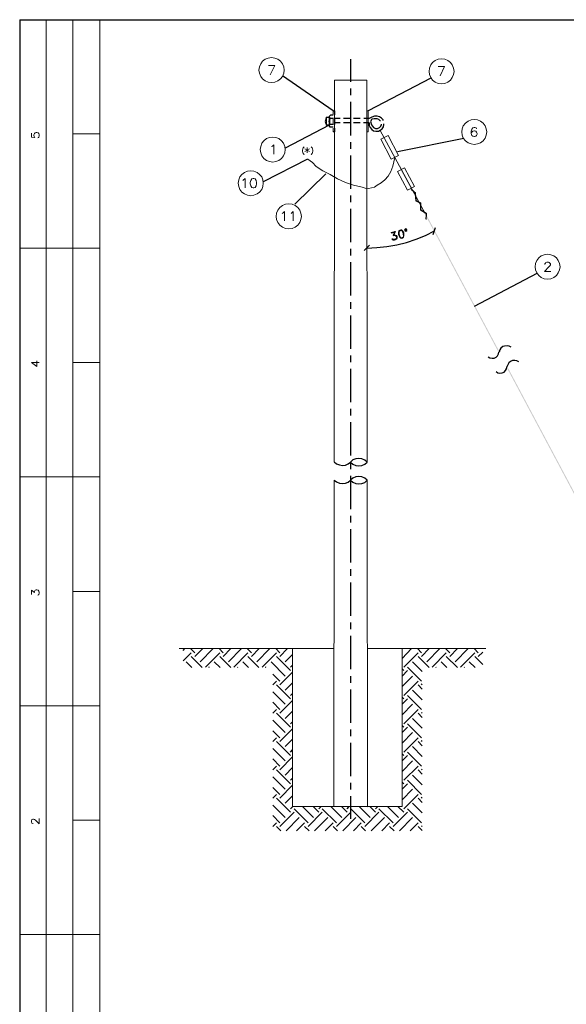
# Model space of a CAD drawing. Header units: millimetres. Extents: x 8 to 202, y 3 to 294.
# Tile 11 of 12: x 8 to 115, y 100 to 294. Entities that reach past the tile are written whole.
import ezdxf

# ---------------------------------------------------------------- set-up
doc = ezdxf.new("R2010")
doc.units = ezdxf.units.MM
doc.layers.add('DGE_CONTORNOS', color=7, linetype='Continuous', lineweight=0)
doc.layers.add('DGE_RELLENO', color=7, linetype='Continuous', lineweight=0)

msp = doc.modelspace()

# ---------------------------------------------------------------- hatches: boundary and pattern name
at = {"layer": 'DGE_RELLENO', "true_color": 0x000000}
for points in [[(82.55, 265.289), (82.3807, 265.2044), (92.6253, 246.4083)], [(82.3807, 265.2044), (92.6253, 246.4083), (92.456, 246.3237)], [(82.8887, 264.4847), (84.836, 260.8017), (82.677, 264.4)], [(84.836, 260.8017), (82.677, 264.4), (84.6667, 260.717)], [(84.836, 260.6747), (84.6667, 260.463), (85.6827, 259.955)], [(84.6667, 260.463), (85.6827, 259.955), (85.4287, 259.828)], [(85.6827, 259.955), (85.4287, 259.828), (85.852, 258.3887)], [(85.4287, 259.828), (85.852, 258.3887), (85.598, 258.2194)], [(85.852, 258.3887), (85.598, 258.2194), (86.741, 257.9653)], [(85.598, 258.2194), (86.741, 257.9653), (86.487, 257.796)], [(86.741, 257.9653), (86.487, 257.796), (86.741, 256.6107)], [(86.487, 257.796), (86.741, 256.6107), (86.487, 256.4413)], [(86.741, 256.6107), (86.487, 256.4413), (87.884, 255.891)], [(86.487, 256.4413), (87.884, 255.891), (87.63, 255.7217)], [(87.63, 255.7217), (87.7993, 254.621), (87.5453, 254.6634)], [(87.884, 255.891), (87.63, 255.7217), (87.7993, 254.621)], [(92.6253, 246.4083), (92.456, 246.3237), (102.108, 228.6284)], [(92.456, 246.3237), (102.108, 228.6284), (101.9387, 228.5437)], [(103.632, 225.7497), (103.4627, 225.665), (128.27, 179.4794)], [(103.4627, 225.665), (128.27, 179.4794), (128.1007, 179.3947)]]:
    msp.add_hatch(color=7, dxfattribs=at).paths.add_polyline_path(points, flags=0)

# ---------------------------------------------------------------- linework, layer by layer
at = {"layer": 'DGE_CONTORNOS', "lineweight": 25}
for points in [[(7.874, 293.9063), (7.874, 3.2456)], [(7.874, 293.9063), (201.9723, 293.9063)], [(80.8143, 252.081), (81.6187, 252.2927), (81.28, 251.4884)], [(80.8143, 252.081), (80.8143, 251.9964), (81.5763, 252.1657)], [(81.2377, 251.573), (81.407, 251.6153), (81.6187, 251.573), (81.8303, 251.4884), (81.9573, 251.2767), (81.9573, 250.9804), (81.8303, 250.7687), (81.6187, 250.6417), (81.407, 250.5993), (81.153, 250.5993), (81.0683, 250.684), (80.9837, 250.811), (81.026, 250.811)], [(81.534, 252.2503), (81.1953, 251.4884)], [(82.55, 252.5044), (82.3383, 252.3774), (82.2537, 252.1233), (82.296, 251.7424), (82.3383, 251.5307), (82.5077, 251.192), (82.7193, 251.0227), (82.931, 250.9804), (83.1003, 251.0227), (83.2697, 251.1497), (83.3543, 251.4037), (83.3543, 251.7847), (83.312, 251.9964), (83.1427, 252.335), (82.931, 252.5467), (82.7193, 252.5467), (82.55, 252.5044)], [(82.423, 252.4197), (82.3383, 252.1657), (82.3383, 251.7847), (82.423, 251.5307), (82.5923, 251.192), (82.7617, 251.0227)], [(82.9733, 252.462), (82.7193, 252.462), (82.5923, 252.4197), (82.3807, 252.2927)], [(83.2273, 251.1497), (83.312, 251.4037), (83.2697, 251.7847), (83.2273, 251.9964), (83.058, 252.335), (82.8463, 252.5044)], [(83.9047, 252.6313), (83.82, 252.7583), (83.6507, 252.8007), (83.5237, 252.6737), (83.4813, 252.5044), (83.566, 252.3774), (83.7353, 252.335), (83.9047, 252.462), (83.9047, 252.6313)], [(83.8623, 252.589), (83.7777, 252.716), (83.6507, 252.716), (83.566, 252.6313), (83.566, 252.5467), (83.6083, 252.4197), (83.7353, 252.4197), (83.82, 252.5044), (83.8623, 252.589)], [(81.915, 251.1073), (81.8303, 250.8534), (81.6187, 250.7264), (81.407, 250.684), (81.153, 250.684), (81.026, 250.811)], [(81.3223, 250.6417), (81.0683, 250.7687)], [(81.1953, 251.4884), (81.407, 251.5307), (81.661, 251.5307), (81.8303, 251.319)], [(81.4917, 251.5307), (81.7457, 251.446), (81.8727, 251.2767), (81.8727, 250.938), (81.7033, 250.7687)], [(82.677, 251.065), (82.931, 251.065), (83.058, 251.1073), (83.2697, 251.2344)]]:
    msp.add_lwpolyline(points, dxfattribs=at)
at = {"layer": 'DGE_CONTORNOS', "lineweight": 5}
for points in [[(13.081, 293.9063), (13.081, 22.6343)], [(18.3303, 293.9063), (18.3303, 22.6343)], [(23.5797, 293.9063), (23.5797, 22.6343)], [(59.817, 284.0003), (59.7323, 284.6354), (59.4783, 285.228), (59.0973, 285.736), (58.547, 286.117), (57.9543, 286.371), (57.3193, 286.4557), (56.6843, 286.371), (56.0917, 286.117), (55.5837, 285.736), (55.2027, 285.228), (54.9487, 284.6354), (54.864, 284.0003), (54.9487, 283.3653), (55.2027, 282.7727), (55.5837, 282.2647), (56.0917, 281.8837), (56.6843, 281.6297), (57.3193, 281.545), (57.9543, 281.6297), (58.547, 281.8837), (59.0973, 282.2647), (59.4783, 282.7727), (59.7323, 283.3653), (59.817, 284.0003)], [(93.1757, 283.7464), (93.091, 284.3813), (92.837, 285.0163), (92.456, 285.5243), (91.948, 285.9054), (91.3553, 286.1594), (90.7203, 286.244), (90.0853, 286.1594), (89.4927, 285.9054), (88.9847, 285.5243), (88.6037, 285.0163), (88.3497, 284.3813), (88.265, 283.7464), (88.3497, 283.1114), (88.6037, 282.5187), (88.9847, 282.0107), (89.4927, 281.6297), (90.0853, 281.3757), (90.7203, 281.291), (91.3553, 281.3757), (91.948, 281.6297), (92.456, 282.0107), (92.837, 282.5187), (93.091, 283.1114), (93.1757, 283.7464)], [(69.723, 282.053), (69.6383, 206.996)], [(72.8557, 282.053), (76.0307, 282.053), (69.723, 282.053)], [(76.0307, 282.053), (76.1153, 206.9537)], [(69.4267, 275.2797), (69.4267, 275.9993)], [(76.2847, 275.9993), (76.2847, 271.893), (76.0307, 271.893)], [(76.2847, 275.9993), (76.0307, 275.9993), (76.0307, 273.925)], [(69.4267, 273.925), (69.4267, 274.6447)], [(69.4267, 273.925), (69.4267, 273.2477)], [(76.0307, 273.925), (76.0307, 271.893)], [(99.6103, 271.8507), (99.5257, 272.4857), (99.2717, 273.0784), (98.8907, 273.5864), (98.3827, 273.9674), (97.79, 274.2214), (97.155, 274.306), (96.52, 274.2214), (95.9273, 273.9674), (95.4193, 273.5864), (94.996, 273.0784), (94.7843, 272.4857), (94.6997, 271.8507), (94.7843, 271.2157), (94.996, 270.623), (95.4193, 270.115), (95.9273, 269.6917), (96.52, 269.48), (97.155, 269.3954), (97.79, 269.48), (98.3827, 269.6917), (98.8907, 270.115), (99.2717, 270.623), (99.5257, 271.2157), (99.6103, 271.8507)], [(23.5797, 271.4697), (18.3303, 271.4697)], [(69.4267, 272.5704), (69.4267, 271.893)], [(78.6553, 272.147), (87.503, 255.8063)], [(78.7823, 270.4537), (80.2217, 271.1733), (82.296, 267.2364), (80.8567, 266.4743), (78.7823, 270.4537)], [(60.0287, 268.3794), (59.944, 269.0144), (59.69, 269.607), (59.309, 270.115), (58.801, 270.5384), (58.2083, 270.75), (57.5733, 270.8347), (56.9383, 270.75), (56.3457, 270.5384), (55.8377, 270.115), (55.4567, 269.607), (55.2027, 269.0144), (55.118, 268.3794), (55.2027, 267.7444), (55.4567, 267.1517), (55.8377, 266.6437), (56.3457, 266.2627), (56.9383, 266.0087), (57.5733, 265.924), (58.2083, 266.0087), (58.801, 266.2627), (59.309, 266.6437), (59.69, 267.1517), (59.944, 267.7444), (60.0287, 268.3794)], [(66.1247, 265.035), (65.3627, 265.8394), (64.4737, 266.4743)], [(80.2217, 263.13), (80.772, 264.0614), (81.153, 265.1197)], [(81.534, 266.813), (81.153, 265.1197)], [(55.7107, 261.7753), (55.626, 262.4104), (55.4143, 263.003), (54.991, 263.511), (54.483, 263.892), (53.8903, 264.146), (53.2553, 264.2307), (52.6203, 264.146), (52.0277, 263.892), (51.5197, 263.511), (51.1387, 263.003), (50.8847, 262.4104), (50.8, 261.7753), (50.8847, 261.1403), (51.1387, 260.5477), (51.5197, 260.0397), (52.0277, 259.6587), (52.6203, 259.4047), (53.2553, 259.32), (53.8903, 259.4047), (54.483, 259.6587), (54.991, 260.0397), (55.4143, 260.5477), (55.626, 261.1403), (55.7107, 261.7753)], [(66.1247, 265.035), (67.437, 264.2307), (68.834, 263.511)], [(68.834, 263.511), (70.2733, 262.622), (71.8397, 261.9024), (73.4483, 261.352), (75.1417, 261.0134)], [(83.4813, 264.8233), (82.0843, 264.0614)], [(82.0843, 264.0614), (84.0317, 260.3784), (85.4287, 261.1403)], [(83.4813, 264.8233), (85.4287, 261.1403)], [(75.1417, 261.0134), (75.7343, 260.8017), (76.3693, 260.7594), (76.962, 260.844), (77.5547, 261.0134), (78.105, 261.352)], [(78.105, 261.352), (78.867, 261.8177), (79.5867, 262.4104), (80.2217, 263.13)], [(63.2037, 255.256), (63.119, 255.891), (62.865, 256.4837), (62.484, 256.9917), (61.976, 257.415), (61.3833, 257.6267), (60.7483, 257.7114), (60.071, 257.6267), (59.4783, 257.415), (58.9703, 256.9917), (58.5893, 256.4837), (58.3353, 255.891), (58.2507, 255.256), (58.3353, 254.621), (58.5893, 254.0284), (58.9703, 253.5204), (59.4783, 253.1394), (60.071, 252.8854), (60.7483, 252.8007), (61.3833, 252.8854), (61.976, 253.1394), (62.484, 253.5204), (62.865, 254.0284), (63.119, 254.621), (63.2037, 255.256)], [(7.874, 248.9907), (23.5797, 248.9907)], [(114.0037, 245.35), (113.919, 245.985), (113.665, 246.5777), (113.284, 247.0857), (112.776, 247.4667), (112.1833, 247.7207), (111.5483, 247.8054), (110.9133, 247.7207), (110.3207, 247.4667), (109.8127, 247.0857), (109.4317, 246.5777), (109.1777, 245.985), (109.093, 245.35), (109.1777, 244.715), (109.4317, 244.1224), (109.8127, 243.6144), (110.3207, 243.2333), (110.9133, 242.9794), (111.5483, 242.8947), (112.1833, 242.9794), (112.776, 243.2333), (113.284, 243.6144), (113.665, 244.1224), (113.919, 244.715), (114.0037, 245.35)], [(23.5797, 226.5117), (18.3303, 226.5117)], [(7.874, 204.0327), (23.5797, 204.0327)], [(76.1577, 139.2204), (69.5537, 139.2627), (69.6383, 203.3977)], [(76.1153, 203.3977), (76.1577, 139.2204)], [(23.5797, 181.5537), (18.3303, 181.5537)], [(69.596, 170.293), (39.2007, 170.293)], [(61.468, 170.293), (61.468, 139.2627), (82.9733, 139.2627), (82.9733, 170.3777)], [(99.441, 170.293), (76.1577, 170.293)], [(7.874, 159.0747), (23.5797, 159.0747)], [(23.5797, 136.5957), (18.3303, 136.5957)], [(7.874, 114.1167), (23.5797, 114.1167)]]:
    msp.add_lwpolyline(points, dxfattribs=at)
at = {"layer": 'DGE_CONTORNOS', "lineweight": 13}
for points in [[(57.0653, 283.069), (57.9543, 284.9317), (56.7267, 284.9317)], [(90.4663, 282.8573), (91.313, 284.6777), (90.0853, 284.6777)], [(10.16, 271.5967), (10.16, 270.8347), (10.8373, 270.75), (10.7527, 270.8347), (10.668, 271.0887), (10.668, 271.3003), (10.7527, 271.512), (10.8797, 271.6813), (11.1337, 271.766), (11.2607, 271.766), (11.5147, 271.6813), (11.6417, 271.512), (11.7263, 271.3003), (11.7263, 271.0887), (11.6417, 270.8347), (11.557, 270.75), (11.43, 270.7077)], [(97.6207, 272.4857), (97.536, 272.655), (97.282, 272.7397), (97.1127, 272.7397), (96.8587, 272.655), (96.647, 272.401), (96.5623, 271.9777), (96.5623, 271.512), (96.647, 271.1733), (96.8587, 271.004), (97.1127, 270.9194), (97.1973, 270.9194), (97.4513, 271.004), (97.6207, 271.1733), (97.7053, 271.4274), (97.7053, 271.512), (97.6207, 271.8083), (97.4513, 271.9777), (97.1973, 272.0624), (97.1127, 272.0624), (96.8587, 271.9777), (96.647, 271.8083), (96.5623, 271.512)], [(57.3617, 268.972), (57.531, 269.0567), (57.785, 269.3107), (57.785, 267.4903)], [(63.754, 268.9297), (63.6693, 268.845), (63.5423, 268.718), (63.4577, 268.5063), (63.4153, 268.2524), (63.4153, 268.0407), (63.4577, 267.7867), (63.5423, 267.6174), (63.6693, 267.448), (63.754, 267.3634)], [(63.881, 268.5487), (64.77, 267.9983)], [(64.77, 268.5487), (63.881, 267.9983)], [(64.3043, 268.8027), (64.3043, 267.7444)], [(65.1087, 268.9297), (65.1933, 268.845), (65.3203, 268.718), (65.405, 268.5063), (65.4473, 268.2524), (65.4473, 268.0407), (65.405, 267.7867), (65.3203, 267.6174), (65.1933, 267.448), (65.1087, 267.3634)], [(51.689, 262.3257), (51.8583, 262.4527), (52.1547, 262.7067), (52.1547, 260.844)], [(53.721, 262.7067), (53.467, 262.622), (53.2553, 262.3257), (53.1707, 261.9024), (53.1707, 261.6483), (53.2553, 261.225), (53.467, 260.9287), (53.721, 260.844), (53.8903, 260.844), (54.1443, 260.9287), (54.3137, 261.225), (54.3983, 261.6483), (54.3983, 261.9024), (54.3137, 262.3257), (54.1443, 262.622), (53.8903, 262.7067), (53.721, 262.7067)], [(59.436, 255.8487), (59.6053, 255.9333), (59.8593, 256.1874), (59.8593, 254.367)], [(61.1717, 255.8487), (61.341, 255.9333), (61.595, 256.1874), (61.595, 254.367)], [(111.0403, 245.8157), (111.0403, 245.9004), (111.125, 246.0697), (111.2097, 246.1967), (111.379, 246.2813), (111.7177, 246.2813), (111.887, 246.1967), (111.9717, 246.0697), (112.0987, 245.9004), (112.0987, 245.731), (111.9717, 245.5617), (111.8023, 245.3077), (110.9557, 244.4187), (112.1833, 244.4187)], [(10.16, 226.5117), (11.2183, 225.7497), (11.2183, 226.8504)], [(10.16, 226.5117), (11.7263, 226.5117)], [(10.16, 180.961), (10.16, 181.7653), (10.7527, 181.2997), (10.7527, 181.5537), (10.8373, 181.6807), (10.8797, 181.7653), (11.1337, 181.85), (11.2607, 181.85), (11.5147, 181.7653), (11.6417, 181.596), (11.7263, 181.3844), (11.7263, 181.1727), (11.6417, 180.961), (11.557, 180.8764), (11.43, 180.7917)], [(10.541, 135.9184), (10.4563, 135.9184), (10.287, 136.003), (10.2447, 136.0454), (10.16, 136.2147), (10.16, 136.511), (10.2447, 136.6804), (10.287, 136.7227), (10.4563, 136.8074), (10.5833, 136.8074), (10.7527, 136.7227), (10.9643, 136.5957), (11.7263, 135.8337), (11.7263, 136.892)]]:
    msp.add_lwpolyline(points, dxfattribs=at)
at = {"layer": 'DGE_CONTORNOS', "lineweight": 30}
for points in [[(72.8557, 286.1594), (72.8557, 281.672)], [(69.4267, 275.9993), (59.5207, 282.8573)], [(88.646, 282.434), (76.2847, 275.9993)], [(72.8557, 280.3597), (72.8557, 279.0474)], [(72.8557, 277.735), (72.8557, 271.1733)], [(68.8763, 273.3323), (68.7493, 273.6287), (68.6647, 273.925), (68.7493, 274.2637), (68.8763, 274.5177), (68.707, 274.687), (68.707, 274.941), (68.9187, 275.1104)], [(68.6647, 274.8563), (68.6647, 273.036)], [(69.4267, 275.1104), (68.9187, 275.1104)], [(69.4267, 275.9993), (69.6807, 275.9993)], [(69.6807, 275.9993), (69.6807, 275.2374)], [(78.105, 274.941), (77.5547, 274.941), (77.0043, 274.7717), (76.5387, 274.5177)], [(79.2903, 274.0944), (79.248, 274.2214), (78.9517, 274.56), (78.5707, 274.814), (78.105, 274.941)], [(68.6647, 273.163), (60.0287, 268.6757)], [(68.707, 273.163), (68.1567, 273.163), (68.1567, 274.7294), (67.8603, 273.925), (68.1567, 273.163), (68.1567, 274.7294), (68.6647, 274.7294)], [(68.1567, 274.7294), (68.707, 274.7294)], [(68.707, 273.163), (68.1567, 273.163)], [(69.4267, 274.5177), (68.6647, 274.5177)], [(69.4267, 273.3323), (68.6647, 273.3323)], [(68.707, 274.7294), (68.707, 273.163)], [(68.707, 274.687), (68.7493, 274.687)], [(68.707, 274.5177), (68.707, 274.6447)], [(68.707, 274.2214), (68.707, 274.5177)], [(68.707, 274.5177), (68.8763, 274.5177)], [(68.707, 274.3483), (68.7917, 274.3483)], [(68.707, 274.179), (68.7493, 274.179)], [(68.707, 273.671), (68.7493, 273.671)], [(68.707, 273.3323), (68.707, 273.6287)], [(68.707, 273.5017), (68.7917, 273.5017)], [(68.707, 273.2054), (68.707, 273.3323)], [(68.707, 273.3323), (68.834, 273.3323)], [(68.8763, 272.782), (68.707, 272.9514), (68.707, 273.163), (68.8763, 273.3323)], [(68.7493, 274.5177), (68.7493, 274.6024)], [(68.7493, 274.306), (68.7493, 274.5177)], [(68.7493, 273.3323), (68.7493, 273.544)], [(68.7493, 273.2477), (68.7493, 273.3323)], [(68.7917, 274.5177), (68.7917, 274.56)], [(68.7917, 274.3907), (68.7917, 274.5177)], [(68.7917, 273.3323), (68.7917, 273.4594)], [(68.7917, 273.29), (68.7917, 273.3323)], [(68.834, 274.5177), (68.834, 274.56)], [(68.834, 274.4753), (68.834, 274.5177)], [(68.834, 273.3323), (68.834, 273.3747)], [(68.834, 273.3323), (68.8763, 273.3323)], [(68.8763, 274.5177), (68.9187, 274.5177)], [(69.6807, 274.6024), (69.6807, 273.29)], [(70.8237, 274.5177), (69.723, 274.5177)], [(70.8237, 273.6287), (69.723, 273.6287)], [(72.771, 273.6287), (71.4587, 273.6287)], [(72.8133, 274.5177), (71.501, 274.5177)], [(74.7607, 274.5177), (73.4483, 274.5177)], [(74.7607, 273.6287), (73.4483, 273.6287)], [(76.4963, 273.6287), (75.3957, 273.6287)], [(76.5387, 274.5177), (75.438, 274.5177)], [(76.4963, 273.6287), (76.5387, 273.1207), (76.708, 272.6974), (77.0043, 272.3163)], [(77.0043, 274.3483), (76.7927, 273.8827)], [(76.7927, 273.8827), (76.962, 273.2477), (77.343, 272.6974)], [(78.0627, 274.3907), (77.5123, 274.433), (77.0043, 274.3483)], [(78.74, 274.0097), (78.6977, 274.052), (78.4013, 274.306), (78.0627, 274.3907)], [(78.5283, 272.6974), (78.7823, 272.9514), (78.9093, 273.3323), (78.9093, 273.3747)], [(78.6977, 272.1894), (79.0787, 272.4857), (79.3327, 272.8667), (79.4173, 273.3323), (79.4173, 273.4594)], [(69.4267, 272.782), (68.8763, 272.782)], [(69.6807, 272.6127), (69.6807, 271.893), (69.4267, 271.893)], [(77.0043, 272.3163), (77.3853, 272.0624), (77.851, 271.9777), (78.3167, 272.02), (78.6977, 272.1894)], [(77.343, 272.6974), (77.724, 272.528), (78.1473, 272.528), (78.5283, 272.6974)], [(72.8557, 269.861), (72.8557, 268.5487)], [(95.0807, 270.5384), (82.0843, 267.956)], [(72.8557, 267.2364), (72.8557, 260.6747)], [(64.389, 266.5167), (55.7107, 262.0717)], [(68.0297, 263.5957), (61.8913, 257.669)], [(72.8557, 259.3624), (72.8557, 258.05)], [(72.8557, 256.7377), (72.8557, 250.176)], [(76.073, 249.033), (78.0203, 249.1177), (80.01, 249.3294), (81.9573, 249.668), (83.8623, 250.1337), (85.725, 250.7687), (87.5453, 251.4884), (89.3233, 252.3774)], [(89.1117, 251.6577), (89.535, 253.097)], [(72.8557, 248.8637), (72.8557, 247.5937)], [(76.581, 249.5833), (75.5227, 248.525)], [(72.8557, 246.2813), (72.8557, 239.7197)], [(109.474, 244.0377), (97.155, 237.5607)], [(72.8557, 238.4073), (72.8557, 237.095)], [(72.8557, 235.7827), (72.8557, 229.221)], [(99.9067, 227.6547), (100.2453, 227.443), (100.6687, 227.3583), (101.0497, 227.4007), (101.4307, 227.57), (101.727, 227.824), (101.9387, 228.205), (101.981, 228.586)], [(104.394, 229.5174), (104.013, 229.729), (103.5897, 229.8137), (103.124, 229.7714), (102.743, 229.6444), (102.4043, 229.348), (102.1503, 229.0094), (102.0233, 228.586)], [(72.8557, 227.9087), (72.8557, 226.5964)], [(105.918, 226.6387), (105.537, 226.8504), (105.1137, 226.935), (104.6903, 226.8927), (104.267, 226.7233), (103.9283, 226.4694), (103.7167, 226.0884), (103.5473, 225.7073)], [(72.8557, 225.284), (72.8557, 218.7224)], [(101.473, 224.7337), (101.8117, 224.522), (102.1927, 224.4374), (102.616, 224.4797), (102.997, 224.649), (103.2933, 224.9454), (103.4627, 225.284), (103.5473, 225.7073)], [(72.8557, 217.41), (72.8557, 216.0977)], [(72.8557, 214.7854), (72.8557, 208.2237)], [(72.8557, 206.9537), (73.3213, 206.5727), (73.8717, 206.3187), (74.4643, 206.234), (75.0993, 206.3187), (75.6497, 206.5727), (76.1153, 206.9537), (75.6497, 207.3347), (75.0993, 207.5887), (74.5067, 207.6733), (73.8717, 207.5887), (73.3213, 207.377), (72.8557, 206.9537)], [(69.6383, 206.996), (70.104, 206.615), (70.6543, 206.4034), (71.247, 206.3187), (71.8397, 206.361), (72.39, 206.615), (72.8557, 206.9537)], [(72.8557, 206.9114), (72.8557, 205.599)], [(69.6383, 203.3977), (70.104, 203.059), (70.6543, 202.805), (71.247, 202.7204), (71.8397, 202.805), (72.39, 203.0167), (72.8557, 203.3977)], [(72.8557, 204.2867), (72.8557, 197.725)], [(76.1153, 203.3977), (75.6497, 203.7787), (75.0993, 204.0327), (74.5067, 204.1174), (73.8717, 204.0327), (73.3213, 203.7787), (72.8557, 203.3977), (73.3213, 203.0167), (73.8717, 202.7627), (74.5067, 202.678), (75.0993, 202.7627), (75.6497, 202.9743), (76.1153, 203.3977)], [(72.8557, 196.4127), (72.8557, 195.1004)], [(72.8557, 193.788), (72.8557, 187.2264)], [(72.8557, 185.914), (72.8557, 184.6017)], [(72.8557, 183.2894), (72.8557, 176.7277)], [(72.8557, 175.4154), (72.8557, 174.103)], [(72.8557, 172.7907), (72.8557, 166.229)], [(40.005, 169.9544), (40.3013, 170.293)], [(42.291, 169.4464), (41.4443, 170.293)], [(42.291, 168.769), (43.815, 170.293)], [(43.307, 167.7107), (45.8893, 170.293)], [(47.8367, 169.4464), (47.0323, 170.293)], [(47.8367, 168.769), (49.3607, 170.293)], [(48.895, 167.7107), (51.435, 170.293)], [(53.4247, 169.4464), (52.578, 170.293)], [(53.4247, 168.769), (54.9063, 170.293)], [(54.4407, 167.7107), (57.023, 170.293)], [(58.9703, 169.4464), (58.166, 170.293)], [(58.9703, 168.769), (60.4943, 170.293)], [(82.9733, 168.388), (84.836, 170.293)], [(86.7833, 169.4464), (85.979, 170.293)], [(86.7833, 168.769), (88.3073, 170.293)], [(87.8417, 167.7107), (90.424, 170.293)], [(92.3713, 169.4464), (91.5247, 170.293)], [(92.3713, 168.769), (93.8953, 170.293)], [(93.3873, 167.7107), (95.9697, 170.293)], [(97.917, 169.4464), (97.1127, 170.293)], [(40.005, 167.88), (41.5713, 169.4464)], [(43.7303, 166.5677), (41.5713, 168.769)], [(44.3653, 166.6524), (47.1593, 169.4464)], [(49.3183, 166.5677), (47.1593, 168.769)], [(49.911, 166.6524), (52.705, 169.4464)], [(54.864, 166.5677), (52.705, 168.769)], [(55.499, 166.6524), (58.293, 169.4464)], [(61.0447, 165.975), (58.293, 168.769)], [(60.0287, 167.7107), (61.468, 169.15)], [(83.312, 166.6524), (86.106, 169.4464)], [(88.265, 166.5677), (86.106, 168.769)], [(88.9, 166.6524), (91.6517, 169.4464)], [(93.853, 166.5677), (91.6517, 168.769)], [(94.4457, 166.6524), (97.2397, 169.4464)], [(98.806, 167.2027), (97.2397, 168.769)], [(97.917, 168.769), (98.806, 169.6157)], [(41.656, 166.5677), (40.5553, 167.7107)], [(45.1273, 166.5677), (45.0427, 166.6524)], [(47.244, 166.5677), (46.101, 167.7107)], [(50.7153, 166.5677), (50.6307, 166.6524)], [(52.7897, 166.5677), (51.689, 167.7107)], [(56.261, 166.5677), (56.1763, 166.6524)], [(60.0287, 164.9167), (57.2347, 167.7107)], [(61.0447, 166.6524), (61.468, 167.0757)], [(86.7833, 163.9007), (84.0317, 166.6524)], [(86.9527, 165.8057), (85.0477, 167.7107)], [(89.662, 166.5677), (89.5773, 166.6524)], [(91.7363, 166.5677), (90.6357, 167.7107)], [(95.25, 166.5677), (95.1653, 166.6524)], [(97.3243, 166.5677), (96.1813, 167.7107)], [(58.9703, 163.9007), (57.5733, 165.2977)], [(58.9703, 163.181), (61.468, 165.6787)], [(72.8557, 164.9167), (72.8557, 163.6044)], [(83.312, 165.975), (82.9733, 166.3137)], [(82.9733, 164.9167), (84.0317, 165.975)], [(82.9733, 162.8424), (85.0477, 164.9167)], [(57.5733, 163.181), (58.293, 163.9007)], [(61.0447, 160.4294), (58.293, 163.181)], [(60.0287, 162.165), (61.468, 163.6044)], [(83.312, 161.1067), (86.106, 163.9007)], [(86.9527, 162.3344), (86.106, 163.181)], [(86.7833, 163.181), (86.9527, 163.3504)], [(60.0287, 159.371), (57.5733, 161.8264)], [(61.0447, 161.1067), (61.468, 161.4877)], [(72.8557, 162.292), (72.8557, 155.7304)], [(83.312, 160.4294), (82.9733, 160.768)], [(86.7833, 158.3127), (84.0317, 161.1067)], [(86.9527, 160.26), (85.0477, 162.165)], [(58.9703, 158.3127), (57.5733, 159.752)], [(58.9703, 157.6354), (61.468, 160.133)], [(82.9733, 159.371), (84.0317, 160.4294)], [(82.9733, 157.2544), (85.0477, 159.371)], [(57.5733, 157.593), (58.293, 158.3127)], [(61.0447, 154.8414), (58.293, 157.6354)], [(60.0287, 156.577), (61.468, 158.0164)], [(83.312, 155.5187), (86.106, 158.3127)], [(86.9527, 156.7887), (86.106, 157.6354)], [(86.7833, 157.6354), (86.9527, 157.7624)], [(60.0287, 153.783), (57.5733, 156.2384)], [(61.0447, 155.5187), (61.468, 155.942)], [(83.312, 154.8414), (82.9733, 155.18)], [(82.9733, 153.783), (84.0317, 154.8414)], [(86.7833, 152.767), (84.0317, 155.5187)], [(86.9527, 154.672), (85.0477, 156.577)], [(58.9703, 152.767), (57.5733, 154.164)], [(58.9703, 152.0474), (61.468, 154.545)], [(72.8557, 154.418), (72.8557, 153.1057)], [(82.9733, 151.7087), (85.0477, 153.783)], [(57.5733, 152.0474), (58.293, 152.767)], [(61.0447, 149.2957), (58.293, 152.0474)], [(60.0287, 151.0314), (61.468, 152.4707)], [(72.8557, 151.7934), (72.8557, 145.2317)], [(83.312, 149.973), (86.106, 152.767)], [(86.9527, 149.1264), (85.0477, 151.0314)], [(86.9527, 151.2007), (86.106, 152.0474)], [(86.7833, 152.0474), (86.9527, 152.2167)], [(60.0287, 148.2374), (57.5733, 150.6927)], [(61.0447, 149.973), (61.468, 150.3964)], [(83.312, 149.2957), (82.9733, 149.6344)], [(82.9733, 148.2374), (84.0317, 149.2957)], [(86.7833, 147.179), (84.0317, 149.973)], [(58.9703, 147.179), (57.5733, 148.6184)], [(57.5733, 146.4594), (58.293, 147.179)], [(58.9703, 146.5017), (61.468, 148.9994)], [(82.9733, 146.163), (85.0477, 148.2374)], [(83.312, 144.4274), (86.106, 147.179)], [(61.0447, 143.7077), (58.293, 146.5017)], [(60.0287, 145.4434), (61.468, 146.925)], [(86.9527, 143.5384), (85.0477, 145.4434)], [(86.9527, 145.655), (86.106, 146.5017)], [(86.7833, 146.5017), (86.9527, 146.6287)], [(60.0287, 142.6494), (57.5733, 145.1047)], [(58.9703, 140.9137), (61.468, 143.4537)], [(61.0447, 144.4274), (61.468, 144.8084)], [(72.8557, 143.9194), (72.8557, 142.607)], [(83.312, 143.7077), (82.9733, 144.0464)], [(82.9733, 142.6917), (84.0317, 143.7077)], [(86.7833, 141.6334), (84.0317, 144.4274)], [(58.9703, 141.6334), (57.5733, 143.0304)], [(57.5733, 140.9137), (58.293, 141.6334)], [(60.0287, 139.8977), (61.468, 141.337)], [(72.8557, 141.2947), (72.8557, 136.8497)], [(82.9733, 140.575), (85.0477, 142.6494)], [(83.312, 138.8394), (86.106, 141.6334)], [(60.0287, 137.1037), (57.5733, 139.559)], [(61.0447, 138.162), (58.293, 140.9137)], [(86.9527, 137.9927), (85.0477, 139.8977)], [(86.9527, 140.067), (86.106, 140.9137)], [(86.7833, 140.9137), (86.9527, 141.083)], [(58.9703, 136.0454), (57.5733, 137.4847)], [(58.9703, 135.368), (61.7643, 138.162)], [(61.0447, 138.8394), (61.5103, 139.2627)], [(64.5583, 136.0454), (61.7643, 138.8394)], [(65.5743, 137.1037), (63.4153, 139.2627)], [(64.5583, 135.368), (67.31, 138.162)], [(66.6327, 138.162), (65.4897, 139.2627)], [(66.6327, 138.8394), (67.056, 139.2627)], [(70.104, 136.0454), (67.31, 138.8394)], [(71.1623, 137.1037), (68.961, 139.2627)], [(70.104, 135.368), (72.898, 138.162)], [(72.1783, 138.162), (71.0777, 139.2627)], [(72.1783, 138.8394), (72.6017, 139.2627)], [(75.6497, 136.0454), (72.898, 138.8394)], [(76.708, 137.1037), (74.5913, 139.2204)], [(75.6497, 135.368), (78.4437, 138.162)], [(77.7663, 138.162), (76.6233, 139.2627)], [(77.7663, 138.8394), (78.1897, 139.2627)], [(81.2377, 136.0454), (78.4437, 138.8394)], [(82.296, 137.1037), (80.0947, 139.2627)], [(81.2377, 135.368), (84.0317, 138.162)], [(83.312, 138.162), (82.169, 139.2627)], [(86.7833, 136.0454), (84.0317, 138.8394)], [(57.5733, 135.3257), (58.293, 136.0454)], [(60.198, 134.479), (62.7803, 137.1037)], [(62.2723, 134.479), (63.8387, 136.0454)], [(65.7437, 134.479), (68.3683, 137.1037)], [(67.8603, 134.479), (69.4267, 136.0454)], [(71.3317, 134.479), (73.914, 137.1037)], [(73.406, 134.479), (74.9723, 136.0454)], [(76.8773, 134.479), (79.502, 137.1037)], [(78.994, 134.479), (80.518, 136.0454)], [(82.4653, 134.479), (85.0477, 137.1037)], [(84.5397, 134.479), (86.106, 136.0454)], [(86.7833, 135.368), (86.9527, 135.495)], [(59.1397, 134.479), (58.293, 135.368)], [(64.7277, 134.479), (63.8387, 135.368)], [(70.2733, 134.479), (69.4267, 135.368)], [(75.819, 134.479), (74.9723, 135.368)], [(81.407, 134.479), (80.518, 135.368)], [(86.9527, 134.5214), (86.106, 135.368)]]:
    msp.add_lwpolyline(points, dxfattribs=at)

doc.saveas('drawing.dxf')
